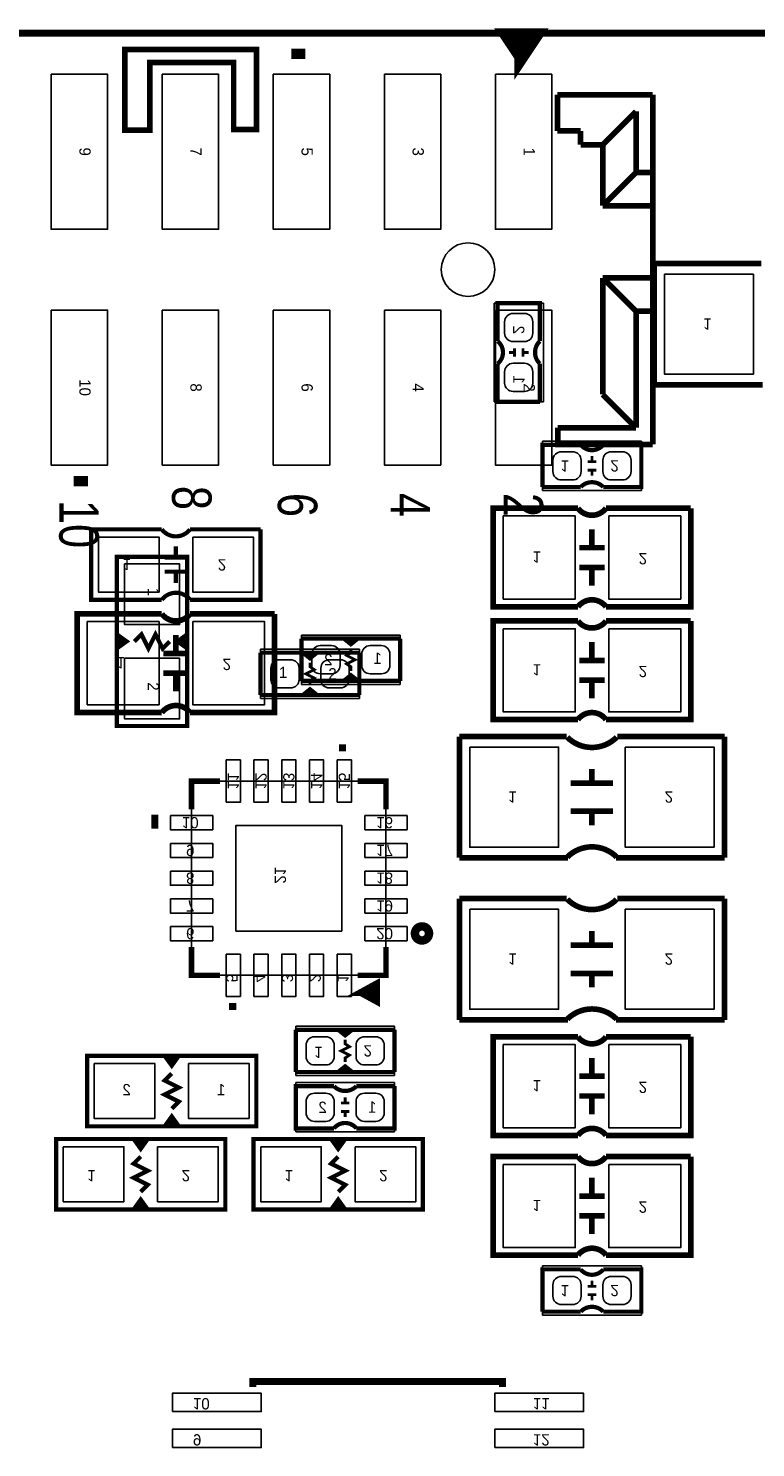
# Model space of a CAD drawing. Extents: x 0 to 180, y 0 to 69.
# Tile 10 of 15: x 49 to 62, y 44 to 69. Entities that reach past the tile are written whole.
import ezdxf
from ezdxf.enums import TextEntityAlignment as Align

# ---------------------------------------------------------------- set-up
doc = ezdxf.new("R2010")
doc.units = 0
for name, color, linetype in [('BG_OUTLINE', 254, 'CONTINUOUS'), ('PG_PIN_NUMBER', 231, 'CONTINUOUS'), ('PG_SILKSCREEN_BOTTOM', 200, 'CONTINUOUS'), ('PG_SILKSCREEN_TOP', 92, 'CONTINUOUS'), ('PIN_BOTTOM', 1, 'CONTINUOUS'), ('PIN_TOP', 150, 'CONTINUOUS')]:
    doc.layers.add(name, color=color, linetype=linetype)

msp = doc.modelspace()

# ---------------------------------------------------------------- linework, layer by layer
at = {"layer": 'BG_OUTLINE', "const_width": 0.127}
msp.add_lwpolyline([(96.999806, 69.000116), (0, 69.000116)], dxfattribs=at)
at = {"layer": 'PG_SILKSCREEN_BOTTOM'}
for points, const_width in [([(60.3504, 62.6618), (60.3504, 64.8462)], 0.1016), ([(60.3504, 64.8462), (62.2808, 64.8462)], 0.1016), ([(58.293, 63.4492), (58.293, 64.135), (57.531, 64.135), (57.531, 63.4492)], 0.0762), ([(57.7342, 63.246), (57.8358, 63.246)], 0.0508), ([(57.8358, 63.3222), (57.8358, 63.1698)], 0.0508), ([(57.9882, 63.3222), (57.9882, 63.1698)], 0.0508), ([(57.9882, 63.246), (58.0898, 63.246)], 0.0508), ([(58.293, 62.357), (57.531, 62.357), (57.531, 63.0428)], 0.0762), ([(58.293, 62.357), (58.293, 63.0428)], 0.0762), ([(62.3062, 62.6618), (60.3504, 62.6618)], 0.1016), ([(58.342276, 60.8203), (58.342276, 61.5823), (59.028076, 61.5823)], 0.0762), ([(59.231276, 61.3791), (59.231276, 61.2775)], 0.0508), ([(59.434476, 60.8203), (60.120276, 60.8203), (60.120276, 61.5823), (59.434476, 61.5823)], 0.0762), ([(59.307476, 61.2775), (59.155076, 61.2775)], 0.0508), ([(59.307476, 61.1251), (59.155076, 61.1251)], 0.0508), ([(59.231276, 61.1251), (59.231276, 61.0235)], 0.0508), ([(58.342276, 60.8203), (59.028076, 60.8203)], 0.0762), ([(61.009276, 60.4393), (61.009276, 58.6613), (59.485276, 58.6613)], 0.1016), ([(59.485276, 60.4393), (61.009276, 60.4393)], 0.1016), ([(59.231276, 59.7281), (59.231276, 60.0583)], 0.1016), ([(51.484276, 60.0583), (50.214276, 60.0583), (50.214276, 58.7883), (51.484276, 58.7883)], 0.0762), ([(53.262276, 60.0583), (51.992276, 60.0583)], 0.0762), ([(51.992276, 58.7883), (53.262276, 58.7883), (53.262276, 60.0583)], 0.0762), ([(51.535076, 59.5503), (51.941476, 59.5503)], 0.0762), ([(51.738276, 59.5503), (51.738276, 59.7535)], 0.0762), ([(59.002676, 59.7281), (59.459876, 59.7281)], 0.1016), ([(51.535076, 59.2963), (51.941476, 59.2963)], 0.0762), ([(51.738276, 59.2963), (51.738276, 59.0931)], 0.0762), ([(59.002676, 59.3725), (59.459876, 59.3725)], 0.1016), ([(59.231276, 59.3725), (59.231276, 59.0423)], 0.1016), ([(53.516276, 58.5343), (53.516276, 56.7563), (51.992276, 56.7563)], 0.1016), ([(51.992276, 58.5343), (53.516276, 58.5343)], 0.1016), ([(61.009276, 58.4073), (61.009276, 56.6293), (59.485276, 56.6293)], 0.1016), ([(59.485276, 58.4073), (61.009276, 58.4073)], 0.1016), ([(51.738276, 57.8231), (51.738276, 58.1533)], 0.1016), ([(54.0004, 57.3278), (54.0004, 58.0898)], 0.0762), ([(54.0004, 58.0898), (54.7624, 58.0898), (54.8894, 57.9882), (55.0164, 58.0898), (55.7784, 58.0898)], 0.0762), ([(55.0164, 58.0898), (54.7624, 58.0898)], 0.0762), ([(54.9148, 58.039), (54.8386, 58.039)], 0.0762), ([(55.7784, 58.0898), (55.7784, 57.3278)], 0.0762), ([(59.231276, 57.6961), (59.231276, 58.0263)], 0.1016), ([(51.509676, 57.8231), (51.966876, 57.8231)], 0.1016), ([(54.8894, 57.5056), (54.8894, 57.5818), (54.8132, 57.6326), (54.9656, 57.7088), (54.8132, 57.785), (54.8894, 57.8358), (54.8894, 57.912)], 0.0508), ([(59.002676, 57.6961), (59.459876, 57.6961)], 0.1016), ([(51.509676, 57.4675), (51.966876, 57.4675)], 0.1016), ([(51.738276, 57.4675), (51.738276, 57.1373)], 0.1016), ([(55.7784, 57.3278), (55.0164, 57.3278), (54.8894, 57.4294), (54.7624, 57.3278), (54.0004, 57.3278)], 0.0762), ([(55.0164, 57.3278), (54.7624, 57.3278)], 0.0762), ([(54.9148, 57.3532), (54.8386, 57.3532)], 0.0762), ([(59.002676, 57.3405), (59.459876, 57.3405)], 0.1016), ([(59.231276, 57.3405), (59.231276, 57.0103)], 0.1016), ([(56.843676, 54.1401), (56.843676, 56.3245)], 0.1016), ([(56.843676, 56.3245), (58.774076, 56.3245)], 0.1016), ([(59.688476, 56.3245), (61.618876, 56.3245)], 0.1016), ([(61.618876, 54.1401), (61.618876, 56.3245)], 0.1016), ([(54.738524, 56.059578), (54.738524, 56.186578)], 0.127), ([(59.231276, 55.4863), (59.231276, 55.7403)], 0.1016), ([(52.02174, 55.01386), (52.02174, 55.52186), (52.52974, 55.52186)], 0.1016), ([(55.01386, 55.52186), (55.52186, 55.52186), (55.52186, 55.01386)], 0.1016), ([(58.850276, 55.4863), (59.612276, 55.4863)], 0.1016), ([(58.850276, 54.9783), (59.612276, 54.9783)], 0.1016), ([(59.231276, 54.7243), (59.231276, 54.9783)], 0.1016), ([(51.293522, 54.79034), (51.420522, 54.79034)], 0.254), ([(58.799476, 54.1401), (56.843676, 54.1401)], 0.1016), ([(61.618876, 54.1401), (59.663076, 54.1401)], 0.1016), ([(56.843676, 51.2191), (56.843676, 53.4035)], 0.1016), ([(56.843676, 53.4035), (58.774076, 53.4035)], 0.1016), ([(59.688476, 53.4035), (61.618876, 53.4035)], 0.1016), ([(61.618876, 51.2191), (61.618876, 53.4035)], 0.1016), ([(59.231276, 52.5653), (59.231276, 52.8193)], 0.1016), ([(52.52974, 52.02174), (52.02174, 52.02174), (52.02174, 52.52974)], 0.1016), ([(55.52186, 52.52974), (55.52186, 52.02174), (55.01386, 52.02174)], 0.1016), ([(58.850276, 52.5653), (59.612276, 52.5653)], 0.1016), ([(55.069486, 51.71186), (55.348886, 51.55946), (55.348886, 51.86426), (55.069486, 51.71186), (55.323486, 51.71186)], 0.127), ([(58.850276, 52.0573), (59.612276, 52.0573)], 0.1016), ([(59.231276, 51.8033), (59.231276, 52.0573)], 0.1016), ([(52.760372, 51.394106), (52.760372, 51.521106)], 0.127), ([(58.799476, 51.2191), (56.843676, 51.2191)], 0.1016), ([(61.618876, 51.2191), (59.663076, 51.2191)], 0.1016), ([(53.897276, 51.0413), (54.659276, 51.0413), (54.786276, 50.9397), (54.913276, 51.0413), (55.675276, 51.0413)], 0.0762), ([(53.897276, 50.2793), (53.897276, 51.0413)], 0.0762), ([(54.659276, 51.0413), (54.913276, 51.0413)], 0.0762), ([(54.760876, 51.0159), (54.837076, 51.0159)], 0.0762), ([(55.675276, 51.0413), (55.675276, 50.2793)], 0.0762), ([(61.009276, 50.9143), (61.009276, 49.1363), (59.485276, 49.1363)], 0.1016), ([(59.485276, 50.9143), (61.009276, 50.9143)], 0.1016), ([(54.786276, 50.8635), (54.786276, 50.7873), (54.862476, 50.7365), (54.710076, 50.6603), (54.862476, 50.5841), (54.786276, 50.5333), (54.786276, 50.4571)], 0.0508), ([(50.1396, 49.3014), (53.1876, 49.3014), (53.1876, 50.5714), (50.1396, 50.5714), (50.1396, 49.3014)], 0.0762), ([(51.7906, 50.5714), (51.6636, 50.3936), (51.5366, 50.5714)], 0.0762), ([(51.6636, 50.3936), (51.6636, 50.5206), (51.7144, 50.5206), (51.6128, 50.5206)], 0.0762), ([(55.675276, 50.2793), (54.913276, 50.2793), (54.786276, 50.3809), (54.659276, 50.2793), (53.897276, 50.2793)], 0.0762), ([(59.231276, 50.2031), (59.231276, 50.5333)], 0.1016), ([(51.6636, 50.2539), (51.5366, 50.1269), (51.7906, 49.9999), (51.5366, 49.8729), (51.7906, 49.7459), (51.6636, 49.6189)], 0.0762), ([(54.659276, 50.2793), (54.913276, 50.2793)], 0.0762), ([(54.760876, 50.3301), (54.837076, 50.3301)], 0.0762), ([(59.002676, 50.2031), (59.459876, 50.2031)], 0.1016), ([(54.583076, 50.0253), (53.897276, 50.0253), (53.897276, 49.2633), (54.583076, 49.2633)], 0.0762), ([(55.675276, 50.0253), (55.675276, 49.2633), (54.989476, 49.2633)], 0.0762), ([(55.675276, 50.0253), (54.989476, 50.0253)], 0.0762), ([(59.002676, 49.8475), (59.459876, 49.8475)], 0.1016), ([(59.231276, 49.8475), (59.231276, 49.5173)], 0.1016), ([(54.710076, 49.7205), (54.862476, 49.7205)], 0.0508), ([(54.786276, 49.7205), (54.786276, 49.8221)], 0.0508), ([(51.5366, 49.3014), (51.6636, 49.4792), (51.7906, 49.3014)], 0.0762), ([(51.6636, 49.4792), (51.6636, 49.3522), (51.6128, 49.3522), (51.7144, 49.3522)], 0.0762), ([(54.710076, 49.5681), (54.862476, 49.5681)], 0.0508), ([(54.786276, 49.4665), (54.786276, 49.5681)], 0.0508), ([(52.6288, 49.0728), (49.5808, 49.0728), (49.5808, 47.8028), (52.6288, 47.8028), (52.6288, 49.0728)], 0.0762), ([(51.2318, 49.0728), (51.1048, 48.895), (50.9778, 49.0728)], 0.0762), ([(56.1848, 49.0728), (53.1368, 49.0728), (53.1368, 47.8028), (56.1848, 47.8028), (56.1848, 49.0728)], 0.0762), ([(54.7878, 49.0728), (54.6608, 48.895), (54.5338, 49.0728)], 0.0762), ([(51.1048, 48.895), (51.1048, 49.022), (51.1556, 49.022), (51.054, 49.022)], 0.0762), ([(54.6608, 48.895), (54.6608, 49.022), (54.7116, 49.022), (54.61, 49.022)], 0.0762), ([(51.1048, 48.1203), (51.2318, 48.2473), (50.9778, 48.3743), (51.2318, 48.5013), (50.9778, 48.6283), (51.1048, 48.7553)], 0.0762), ([(54.6608, 48.1203), (54.7878, 48.2473), (54.5338, 48.3743), (54.7878, 48.5013), (54.5338, 48.6283), (54.6608, 48.7553)], 0.0762), ([(61.009276, 48.7553), (61.009276, 46.9773), (59.485276, 46.9773)], 0.1016), ([(59.485276, 48.7553), (61.009276, 48.7553)], 0.1016), ([(59.231276, 48.0441), (59.231276, 48.3743)], 0.1016), ([(59.002676, 48.0441), (59.459876, 48.0441)], 0.1016), ([(50.9778, 47.8028), (51.1048, 47.9806), (51.2318, 47.8028)], 0.0762), ([(51.1048, 47.9806), (51.1048, 47.8536), (51.054, 47.8536), (51.1556, 47.8536)], 0.0762), ([(54.5338, 47.8028), (54.6608, 47.9806), (54.7878, 47.8028)], 0.0762), ([(54.6608, 47.9806), (54.6608, 47.8536), (54.61, 47.8536), (54.7116, 47.8536)], 0.0762), ([(59.002676, 47.6885), (59.459876, 47.6885)], 0.1016), ([(59.231276, 47.6885), (59.231276, 47.3583)], 0.1016), ([(58.342276, 45.9613), (58.342276, 46.7233), (59.028076, 46.7233)], 0.0762), ([(59.231276, 46.5201), (59.231276, 46.4185)], 0.0508), ([(59.434476, 45.9613), (60.120276, 45.9613), (60.120276, 46.7233), (59.434476, 46.7233)], 0.0762), ([(59.307476, 46.4185), (59.155076, 46.4185)], 0.0508), ([(59.307476, 46.2661), (59.155076, 46.2661)], 0.0508), ([(59.231276, 46.2661), (59.231276, 46.1645)], 0.0508), ([(58.342276, 45.9613), (59.028076, 45.9613)], 0.0762), ([(57.621932, 44.601892), (57.621932, 44.701968), (53.122068, 44.701968), (53.122068, 44.601892)], 0.127)]:
    msp.add_lwpolyline(points, dxfattribs=dict(at, const_width=const_width))
for points in [[(57.4675, 62.357), (57.4675, 64.135)], [(57.4675, 64.135), (58.3565, 64.135)], [(58.3565, 64.135), (58.3565, 62.357)], [(58.3565, 62.357), (57.4675, 62.357)], [(58.342276, 61.6458), (60.120276, 61.6458)], [(58.342276, 60.7568), (58.342276, 61.6458)], [(60.120276, 61.6458), (60.120276, 60.7568)], [(60.120276, 60.7568), (58.342276, 60.7568)], [(54.0004, 57.2643), (54.0004, 58.1533)], [(54.0004, 58.1533), (55.7784, 58.1533)], [(55.7784, 58.1533), (55.7784, 57.2643)], [(55.7784, 57.2643), (54.0004, 57.2643)], [(52.02174, 52.02174), (52.02174, 55.52186), (55.52186, 55.52186), (55.52186, 52.02174), (52.02174, 52.02174)], [(53.897276, 51.1048), (55.675276, 51.1048)], [(53.897276, 50.2158), (53.897276, 51.1048)], [(55.675276, 51.1048), (55.675276, 50.2158)], [(55.675276, 50.2158), (53.897276, 50.2158)], [(53.897276, 49.1998), (53.897276, 50.0888)], [(53.897276, 50.0888), (55.675276, 50.0888)], [(55.675276, 50.0888), (55.675276, 49.1998)], [(55.675276, 49.1998), (53.897276, 49.1998)], [(58.342276, 46.7868), (60.120276, 46.7868)], [(58.342276, 45.8978), (58.342276, 46.7868)], [(60.120276, 46.7868), (60.120276, 45.8978)], [(60.120276, 45.8978), (58.342276, 45.8978)]]:
    msp.add_lwpolyline(points, dxfattribs=at)
for points, const_width in [([(57.531, 63.4492, -0.480625), (57.531, 63.0428)], 0.0762), ([(58.293, 63.4492, 0.428966), (58.293, 63.0428)], 0.0762), ([(59.434476, 61.5823, -0.480625), (59.028076, 61.5823)], 0.0762), ([(59.434476, 60.8203, 0.428966), (59.028076, 60.8203)], 0.0762), ([(59.485276, 58.6613, 0.5), (58.977276, 58.6613), (57.453276, 58.6613), (57.453276, 60.4393), (58.977276, 60.4393)], 0.1016), ([(59.485276, 60.4393, -0.5), (58.977276, 60.4393)], 0.1016), ([(51.992276, 60.0583, -0.5), (51.484276, 60.0583)], 0.0762), ([(51.992276, 58.7883, 0.5), (51.484276, 58.7883)], 0.0762), ([(51.992276, 56.7563, 0.5), (51.484276, 56.7563), (49.960276, 56.7563), (49.960276, 58.5343), (51.484276, 58.5343)], 0.1016), ([(51.992276, 58.5343, -0.5), (51.484276, 58.5343)], 0.1016), ([(59.485276, 56.6293, 0.5), (58.977276, 56.6293), (57.453276, 56.6293), (57.453276, 58.4073), (58.977276, 58.4073)], 0.1016), ([(59.485276, 58.4073, -0.5), (58.977276, 58.4073)], 0.1016), ([(59.675776, 56.3118, -0.413378), (58.786776, 56.3118)], 0.1016), ([(58.786776, 54.1528, -0.414028), (59.675776, 54.1528)], 0.1016), ([(59.675776, 53.3908, -0.413378), (58.786776, 53.3908)], 0.1016), ([(56.246014, 52.776628, 1), (56.093614, 52.776628, 1), (56.246014, 52.776628)], 0.254), ([(58.786776, 51.2318, -0.414028), (59.675776, 51.2318)], 0.1016), ([(59.485276, 49.1363, 0.5), (58.977276, 49.1363), (57.453276, 49.1363), (57.453276, 50.9143), (58.977276, 50.9143)], 0.1016), ([(59.485276, 50.9143, -0.5), (58.977276, 50.9143)], 0.1016), ([(54.583076, 50.0253, 0.428966), (54.989476, 50.0253)], 0.0762), ([(54.583076, 49.2633, -0.480625), (54.989476, 49.2633)], 0.0762), ([(59.485276, 46.9773, 0.5), (58.977276, 46.9773), (57.453276, 46.9773), (57.453276, 48.7553), (58.977276, 48.7553)], 0.1016), ([(59.485276, 48.7553, -0.5), (58.977276, 48.7553)], 0.1016), ([(59.434476, 46.7233, -0.480625), (59.028076, 46.7233)], 0.0762), ([(59.434476, 45.9613, 0.428966), (59.028076, 45.9613)], 0.0762)]:
    msp.add_lwpolyline(points, format="xyb", dxfattribs=dict(at, const_width=const_width))
at = {"layer": 'PG_SILKSCREEN_TOP'}
for points, const_width in [([(57.960006, 68.576952), (57.706006, 68.957952), (58.214006, 68.957952), (57.960006, 68.576952), (57.960006, 68.957952)], 0.254), ([(53.944012, 68.530978), (53.944012, 68.721986)], 0.254), ([(53.19141, 67.271646), (53.19141, 68.706492), (50.817018, 68.706492), (50.817018, 67.250818), (51.271424, 67.250818), (51.271424, 68.469002), (52.77866, 68.469002), (52.77866, 67.261232), (53.19141, 67.261232), (53.19141, 67.271646)], 0.1016), ([(58.608722, 67.888104), (60.325, 67.888104)], 0.1016), ([(58.608722, 67.888104), (58.60923, 67.238118)], 0.1016), ([(60.325, 67.888104), (60.325, 61.587888)], 0.1016), ([(60.325, 61.587888), (60.325, 67.888104)], 0.1016), ([(60.325, 61.587888), (60.325, 67.888104)], 0.1016), ([(60.024772, 67.587876), (59.424824, 66.987928)], 0.1016), ([(60.024772, 67.587876), (60.024772, 66.488056)], 0.1016), ([(59.024774, 67.238118), (58.60923, 67.238118)], 0.1016), ([(59.024774, 67.238118), (59.024774, 66.987928)], 0.1016), ([(59.024774, 66.987928), (59.424824, 66.987928)], 0.1016), ([(59.424824, 65.888108), (59.424824, 66.987928)], 0.1016), ([(60.024772, 66.488056), (59.424824, 65.888108)], 0.1016), ([(60.325, 66.488056), (60.024772, 66.488056)], 0.1016), ([(59.424824, 65.888108), (60.325, 65.888108)], 0.1016), ([(60.325, 64.587882), (59.424824, 64.587882)], 0.1016), ([(59.424824, 64.587882), (60.024772, 63.987934)], 0.1016), ([(59.424824, 64.587882), (59.424824, 62.488064)], 0.1016), ([(60.325, 63.987934), (60.024772, 63.987934)], 0.1016), ([(60.024772, 63.987934), (60.024772, 61.888116)], 0.1016), ([(60.024772, 61.888116), (59.424824, 62.488064)], 0.1016), ([(60.325, 61.587888), (58.61431, 61.587888), (58.614056, 61.888116)], 0.1016), ([(58.614056, 61.888116), (60.024772, 61.888116)], 0.1016), ([(60.325, 61.587888), (58.61431, 61.587888)], 0.1016), ([(50.026824, 60.830968), (50.026824, 61.02096)], 0.254), ([(50.673, 56.515), (50.673, 59.563), (51.943, 59.563), (51.943, 56.515), (50.673, 56.515)], 0.0762), ([(50.673, 57.912), (50.8508, 58.039), (50.673, 58.166)], 0.0762), ([(50.8508, 58.039), (50.7238, 58.039), (50.7238, 57.9882), (50.7238, 58.0898)], 0.0762), ([(51.6255, 58.039), (51.4985, 57.912), (51.3715, 58.166), (51.2445, 57.912), (51.1175, 58.166), (50.9905, 58.039)], 0.0762), ([(51.943, 58.166), (51.7652, 58.039), (51.943, 57.912)], 0.0762), ([(51.7652, 58.039), (51.8922, 58.039), (51.8922, 58.0898), (51.8922, 57.9882)], 0.0762), ([(55.0418, 57.8358), (54.2798, 57.8358), (54.1528, 57.7342), (54.0258, 57.8358), (53.2638, 57.8358)], 0.0762), ([(53.2638, 57.8358), (53.2638, 57.0738)], 0.0762), ([(54.0258, 57.8358), (54.2798, 57.8358)], 0.0762), ([(54.1274, 57.785), (54.2036, 57.785)], 0.0762), ([(55.0418, 57.0738), (55.0418, 57.8358)], 0.0762), ([(54.1528, 57.2516), (54.1528, 57.3278), (54.229, 57.3786), (54.0766, 57.4548), (54.229, 57.531), (54.1528, 57.5818), (54.1528, 57.658)], 0.0508), ([(53.2638, 57.0738), (54.0258, 57.0738), (54.1528, 57.1754), (54.2798, 57.0738), (55.0418, 57.0738)], 0.0762), ([(54.0258, 57.0738), (54.2798, 57.0738)], 0.0762), ([(54.1274, 57.0992), (54.2036, 57.0992)], 0.0762)]:
    msp.add_lwpolyline(points, dxfattribs=dict(at, const_width=const_width))
for points in [[(55.0418, 57.8993), (53.2638, 57.8993)], [(53.2638, 57.8993), (53.2638, 57.0103)], [(55.0418, 57.0103), (55.0418, 57.8993)], [(53.2638, 57.0103), (55.0418, 57.0103)]]:
    msp.add_lwpolyline(points, dxfattribs=at)
at = {"layer": 'PIN_BOTTOM'}
for points in [[(60.537852, 64.6557), (60.537852, 62.8523), (62.138052, 62.8523), (62.138052, 64.6557)], [(57.633616, 60.2996), (57.633616, 58.801), (58.929016, 58.801), (58.929016, 60.2996)], [(59.533536, 60.2996), (59.533536, 58.801), (60.828936, 58.801), (60.828936, 60.2996)], [(50.342292, 59.9186), (50.342292, 58.928), (51.434492, 58.928), (51.434492, 59.9186)], [(52.04206, 59.9186), (52.04206, 58.928), (53.13426, 58.928), (53.13426, 59.9186)], [(50.140616, 58.3946), (50.140616, 56.896), (51.436016, 56.896), (51.436016, 58.3946)], [(52.040536, 58.3946), (52.040536, 56.896), (53.335936, 56.896), (53.335936, 58.3946)], [(57.633616, 58.2676), (57.633616, 56.769), (58.929016, 56.769), (58.929016, 58.2676)], [(59.533536, 58.2676), (59.533536, 56.769), (60.828936, 56.769), (60.828936, 58.2676)], [(57.031128, 56.134), (57.031128, 54.3306), (58.631328, 54.3306), (58.631328, 56.134)], [(59.831224, 56.134), (59.831224, 54.3306), (61.431424, 54.3306), (61.431424, 56.134)], [(52.644802, 55.14086), (52.898802, 55.14086), (52.898802, 55.90286), (52.644802, 55.90286)], [(53.144674, 55.14086), (53.398674, 55.14086), (53.398674, 55.90286), (53.144674, 55.90286)], [(53.6448, 55.14086), (53.8988, 55.14086), (53.8988, 55.90286), (53.6448, 55.90286)], [(54.144926, 55.14086), (54.398926, 55.14086), (54.398926, 55.90286), (54.144926, 55.90286)], [(54.644798, 55.14086), (54.898798, 55.14086), (54.898798, 55.90286), (54.644798, 55.90286)], [(51.64074, 54.898798), (51.64074, 54.644798), (52.40274, 54.644798), (52.40274, 54.898798)], [(55.14086, 54.898798), (55.14086, 54.644798), (55.90286, 54.644798), (55.90286, 54.898798)], [(52.8193, 52.8193), (54.7243, 52.8193), (54.7243, 54.7243), (52.8193, 54.7243)], [(51.64074, 54.398926), (51.64074, 54.144926), (52.40274, 54.144926), (52.40274, 54.398926)], [(55.14086, 54.398926), (55.14086, 54.144926), (55.90286, 54.144926), (55.90286, 54.398926)], [(51.64074, 53.8988), (51.64074, 53.6448), (52.40274, 53.6448), (52.40274, 53.8988)], [(55.14086, 53.8988), (55.14086, 53.6448), (55.90286, 53.6448), (55.90286, 53.8988)], [(51.64074, 53.398674), (51.64074, 53.144674), (52.40274, 53.144674), (52.40274, 53.398674)], [(55.14086, 53.398674), (55.14086, 53.144674), (55.90286, 53.144674), (55.90286, 53.398674)], [(57.031128, 53.213), (57.031128, 51.4096), (58.631328, 51.4096), (58.631328, 53.213)], [(59.831224, 53.213), (59.831224, 51.4096), (61.431424, 51.4096), (61.431424, 53.213)], [(51.64074, 52.898802), (51.64074, 52.644802), (52.40274, 52.644802), (52.40274, 52.898802)], [(55.14086, 52.898802), (55.14086, 52.644802), (55.90286, 52.644802), (55.90286, 52.898802)], [(52.644802, 51.64074), (52.898802, 51.64074), (52.898802, 52.40274), (52.644802, 52.40274)], [(53.144674, 51.64074), (53.398674, 51.64074), (53.398674, 52.40274), (53.144674, 52.40274)], [(53.6448, 51.64074), (53.8988, 51.64074), (53.8988, 52.40274), (53.6448, 52.40274)], [(54.144926, 51.64074), (54.398926, 51.64074), (54.398926, 52.40274), (54.144926, 52.40274)], [(54.644798, 51.64074), (54.898798, 51.64074), (54.898798, 52.40274), (54.644798, 52.40274)], [(57.633616, 50.7746), (57.633616, 49.276), (58.929016, 49.276), (58.929016, 50.7746)], [(59.533536, 50.7746), (59.533536, 49.276), (60.828936, 49.276), (60.828936, 50.7746)], [(51.359816, 49.4411), (51.359816, 50.4317), (50.267616, 50.4317), (50.267616, 49.4411)], [(53.059584, 49.4411), (53.059584, 50.4317), (51.967384, 50.4317), (51.967384, 49.4411)], [(49.708816, 48.9331), (49.708816, 47.9425), (50.801016, 47.9425), (50.801016, 48.9331)], [(51.408584, 48.9331), (51.408584, 47.9425), (52.500784, 47.9425), (52.500784, 48.9331)], [(53.264816, 48.9331), (53.264816, 47.9425), (54.357016, 47.9425), (54.357016, 48.9331)], [(54.964584, 48.9331), (54.964584, 47.9425), (56.056784, 47.9425), (56.056784, 48.9331)], [(57.633616, 48.6156), (57.633616, 47.117), (58.929016, 47.117), (58.929016, 48.6156)], [(59.533536, 48.6156), (59.533536, 47.117), (60.828936, 47.117), (60.828936, 48.6156)], [(51.6763, 44.16171), (53.2765, 44.16171), (53.2765, 44.49191), (51.6763, 44.49191)], [(57.4802, 44.16171), (59.0804, 44.16171), (59.0804, 44.49191), (57.4802, 44.49191)], [(51.6763, 43.51147), (53.2765, 43.51147), (53.2765, 43.84167), (51.6763, 43.84167)], [(57.4802, 43.51147), (59.0804, 43.51147), (59.0804, 43.84167), (57.4802, 43.84167)]]:
    msp.add_lwpolyline(points, close=True, dxfattribs=at)
for points in [[(57.8104, 63.44158, -0.414214), (57.658, 63.59398), (57.658, 63.79718, -0.414214), (57.8104, 63.94958), (58.0136, 63.94958, -0.414214), (58.166, 63.79718), (58.166, 63.59398, -0.414214), (58.0136, 63.44158)], [(57.8104, 62.54242, -0.414214), (57.658, 62.69482), (57.658, 62.89802, -0.414214), (57.8104, 63.05042), (58.0136, 63.05042, -0.414214), (58.166, 62.89802), (58.166, 62.69482, -0.414214), (58.0136, 62.54242)], [(58.527696, 61.3029, -0.414214), (58.680096, 61.4553), (58.883296, 61.4553, -0.414214), (59.035696, 61.3029), (59.035696, 61.0997, -0.414214), (58.883296, 60.9473), (58.680096, 60.9473, -0.414214), (58.527696, 61.0997)], [(59.426856, 61.3029, -0.414214), (59.579256, 61.4553), (59.782456, 61.4553, -0.414214), (59.934856, 61.3029), (59.934856, 61.0997, -0.414214), (59.782456, 60.9473), (59.579256, 60.9473, -0.414214), (59.426856, 61.0997)], [(54.69382, 57.6072, -0.414214), (54.54142, 57.4548), (54.33822, 57.4548, -0.414214), (54.18582, 57.6072), (54.18582, 57.8104, -0.414214), (54.33822, 57.9628), (54.54142, 57.9628, -0.414214), (54.69382, 57.8104)], [(55.59298, 57.6072, -0.414214), (55.44058, 57.4548), (55.23738, 57.4548, -0.414214), (55.08498, 57.6072), (55.08498, 57.8104, -0.414214), (55.23738, 57.9628), (55.44058, 57.9628, -0.414214), (55.59298, 57.8104)], [(54.082696, 50.7619, -0.414214), (54.235096, 50.9143), (54.438296, 50.9143, -0.414214), (54.590696, 50.7619), (54.590696, 50.5587, -0.414214), (54.438296, 50.4063), (54.235096, 50.4063, -0.414214), (54.082696, 50.5587)], [(54.981856, 50.7619, -0.414214), (55.134256, 50.9143), (55.337456, 50.9143, -0.414214), (55.489856, 50.7619), (55.489856, 50.5587, -0.414214), (55.337456, 50.4063), (55.134256, 50.4063, -0.414214), (54.981856, 50.5587)], [(54.590696, 49.5427, -0.414214), (54.438296, 49.3903), (54.235096, 49.3903, -0.414214), (54.082696, 49.5427), (54.082696, 49.7459, -0.414214), (54.235096, 49.8983), (54.438296, 49.8983, -0.414214), (54.590696, 49.7459)], [(55.489856, 49.5427, -0.414214), (55.337456, 49.3903), (55.134256, 49.3903, -0.414214), (54.981856, 49.5427), (54.981856, 49.7459, -0.414214), (55.134256, 49.8983), (55.337456, 49.8983, -0.414214), (55.489856, 49.7459)], [(58.527696, 46.4439, -0.414214), (58.680096, 46.5963), (58.883296, 46.5963, -0.414214), (59.035696, 46.4439), (59.035696, 46.2407, -0.414214), (58.883296, 46.0883), (58.680096, 46.0883, -0.414214), (58.527696, 46.2407)], [(59.426856, 46.4439, -0.414214), (59.579256, 46.5963), (59.782456, 46.5963, -0.414214), (59.934856, 46.4439), (59.934856, 46.2407, -0.414214), (59.782456, 46.0883), (59.579256, 46.0883, -0.414214), (59.426856, 46.2407)]]:
    msp.add_lwpolyline(points, format="xyb", close=True, dxfattribs=at)
msp.add_circle((56.999886, 64.737996), 0.4826, dxfattribs=at)
at = {"layer": 'PIN_TOP'}
for points in [[(49.4919, 68.25996), (50.5079, 68.25996), (50.5079, 65.46596), (49.4919, 65.46596)], [(51.491896, 68.25996), (52.507896, 68.25996), (52.507896, 65.46596), (51.491896, 65.46596)], [(53.491892, 68.25996), (54.507892, 68.25996), (54.507892, 65.46596), (53.491892, 65.46596)], [(55.491888, 68.25996), (56.507888, 68.25996), (56.507888, 65.46596), (55.491888, 65.46596)], [(57.491884, 68.25996), (58.507884, 68.25996), (58.507884, 65.46596), (57.491884, 65.46596)], [(49.4919, 64.010032), (50.5079, 64.010032), (50.5079, 61.216032), (49.4919, 61.216032)], [(51.491896, 64.010032), (52.507896, 64.010032), (52.507896, 61.216032), (51.491896, 61.216032)], [(53.491892, 64.010032), (54.507892, 64.010032), (54.507892, 61.216032), (53.491892, 61.216032)], [(55.491888, 64.010032), (56.507888, 64.010032), (56.507888, 61.216032), (55.491888, 61.216032)], [(57.491884, 64.010032), (58.507884, 64.010032), (58.507884, 61.216032), (57.491884, 61.216032)], [(50.8127, 59.434984), (51.8033, 59.434984), (51.8033, 58.342784), (50.8127, 58.342784)], [(50.8127, 57.735216), (51.8033, 57.735216), (51.8033, 56.643016), (50.8127, 56.643016)]]:
    msp.add_lwpolyline(points, close=True, dxfattribs=at)
for points in [[(53.44922, 57.3532, 0.414214), (53.60162, 57.2008), (53.80482, 57.2008, 0.414214), (53.95722, 57.3532), (53.95722, 57.5564, 0.414214), (53.80482, 57.7088), (53.60162, 57.7088, 0.414214), (53.44922, 57.5564)], [(54.34838, 57.3532, 0.414214), (54.50078, 57.2008), (54.70398, 57.2008, 0.414214), (54.85638, 57.3532), (54.85638, 57.5564, 0.414214), (54.70398, 57.7088), (54.50078, 57.7088, 0.414214), (54.34838, 57.5564)]]:
    msp.add_lwpolyline(points, format="xyb", close=True, dxfattribs=at)
msp.add_circle((56.999886, 64.737996), 0.4826, dxfattribs=at)

# ---------------------------------------------------------------- texts
at = {"layer": 'PG_PIN_NUMBER'}
for s, p in [('9', (49.9999, 66.86296)), ('7', (51.999896, 66.86296)), ('5', (53.999892, 66.86296)), ('3', (55.999888, 66.86296)), ('1', (57.999884, 66.86296)), ('10', (49.9999, 62.613032)), ('8', (51.999896, 62.613032)), ('6', (53.999892, 62.613032)), ('4', (55.999888, 62.613032)), ('2', (57.999884, 62.613032))]:
    msp.add_text(s, height=0.2032, rotation=270, dxfattribs=at).set_placement(p, align=Align.CENTER)
at = {"layer": 'PG_PIN_NUMBER', "text_generation_flag": 2}
for s, rotation, p in [('2', 270, (57.8104, 63.5762)), ('1', 180, (61.23178, 63.85814)), ('1', 270, (57.81294, 62.681358)), ('1', 180, (58.666634, 61.30036)), ('2', 180, (59.561476, 61.3029)), ('1', 180, (58.161174, 59.660282)), ('2', 180, (60.071254, 59.63031)), ('1', 180, (50.776378, 59.525916)), ('2', 180, (52.492148, 59.518804)), ('1', 180, (50.668174, 57.755282)), ('2', 180, (52.578254, 57.72531)), ('1', 180, (58.161174, 57.628282)), ('2', 180, (60.071254, 57.59831)), ('1', 180, (57.725056, 55.33644)), ('2', 180, (60.539376, 55.33644)), ('1', 180, (57.725056, 52.41544)), ('2', 180, (60.539376, 52.41544)), ('1', 180, (54.227476, 50.7365)), ('2', 180, (55.116476, 50.7619)), ('1', 180, (58.161174, 50.135282)), ('2', 180, (60.071254, 50.10531)), ('1', 180, (50.1396, 48.514)), ('2', 180, (51.8414, 48.514)), ('1', 180, (53.6956, 48.514)), ('2', 180, (55.3974, 48.514)), ('1', 180, (58.161174, 47.976282)), ('2', 180, (60.071254, 47.94631)), ('1', 180, (58.666634, 46.44136)), ('2', 180, (59.561476, 46.4439)), ('10', 180, (52.0446, 44.40301)), ('11', 180, (58.166, 44.40301)), ('9', 180, (52.0446, 43.75277)), ('12', 180, (58.166, 43.75277))]:
    msp.add_text(s, height=0.2032, rotation=rotation, dxfattribs=at).set_placement(p)
at = {"layer": 'PG_PIN_NUMBER'}
for s, p in [('1', (51.2318, 59.0042)), ('2', (51.2318, 57.3024))]:
    msp.add_text(s, height=0.2032, rotation=270, dxfattribs=at).set_placement(p)
at = {"layer": 'PG_PIN_NUMBER', "text_generation_flag": 2}
for s, p in [('2', (54.5592, 57.6072)), ('1', (55.4482, 57.6326)), ('2', (50.927, 49.8602)), ('1', (52.6288, 49.8602)), ('2', (54.456076, 49.5427)), ('1', (55.350918, 49.54524))]:
    msp.add_text(s, height=0.2032, dxfattribs=at).set_placement(p)
at = {"layer": 'PG_PIN_NUMBER'}
for s, p in [('1', (53.594, 57.3786)), ('2', (54.483, 57.3532))]:
    msp.add_text(s, height=0.2032, dxfattribs=at).set_placement(p)
at = {"layer": 'PG_PIN_NUMBER', "text_generation_flag": 2}
for s, rotation, p in [('11', 270, (52.670202, 55.52186)), ('12', 270, (53.170074, 55.52186)), ('13', 270, (53.6702, 55.52186)), ('14', 270, (54.170326, 55.52186)), ('15', 270, (54.670198, 55.52186)), ('10', 180, (51.99634, 54.873398)), ('16', 180, (55.49646, 54.873398)), ('9', 180, (51.99634, 54.373526)), ('17', 180, (55.49646, 54.373526)), ('8', 180, (51.99634, 53.8734)), ('18', 180, (55.49646, 53.8734)), ('7', 180, (51.99634, 53.373274)), ('19', 180, (55.49646, 53.373274)), ('6', 180, (51.99634, 52.873402)), ('20', 180, (55.49646, 52.873402)), ('5', 270, (52.644802, 51.97094)), ('4', 270, (53.144674, 51.97094)), ('3', 270, (53.6448, 51.97094)), ('2', 270, (54.144926, 51.97094)), ('1', 270, (54.644798, 51.97094))]:
    msp.add_text(s, height=0.202946, rotation=rotation, dxfattribs=at).set_placement(p, align=Align.CENTER)
msp.add_text('21', height=0.202946, rotation=270, dxfattribs=at).set_placement((53.5178, 53.975), align=Align.RIGHT)
at = {"layer": 'PG_SILKSCREEN_TOP', "width": 0.821429}
for s, p in [('8', (51.668934, 60.84189)), ('6', (53.573934, 60.71489)), ('4', (55.605934, 60.71489)), ('2', (57.637934, 60.71489)), ('10', (49.636934, 60.58789))]:
    msp.add_text(s, height=0.7112, rotation=270, dxfattribs=at).set_placement(p)

doc.saveas('drawing.dxf')
